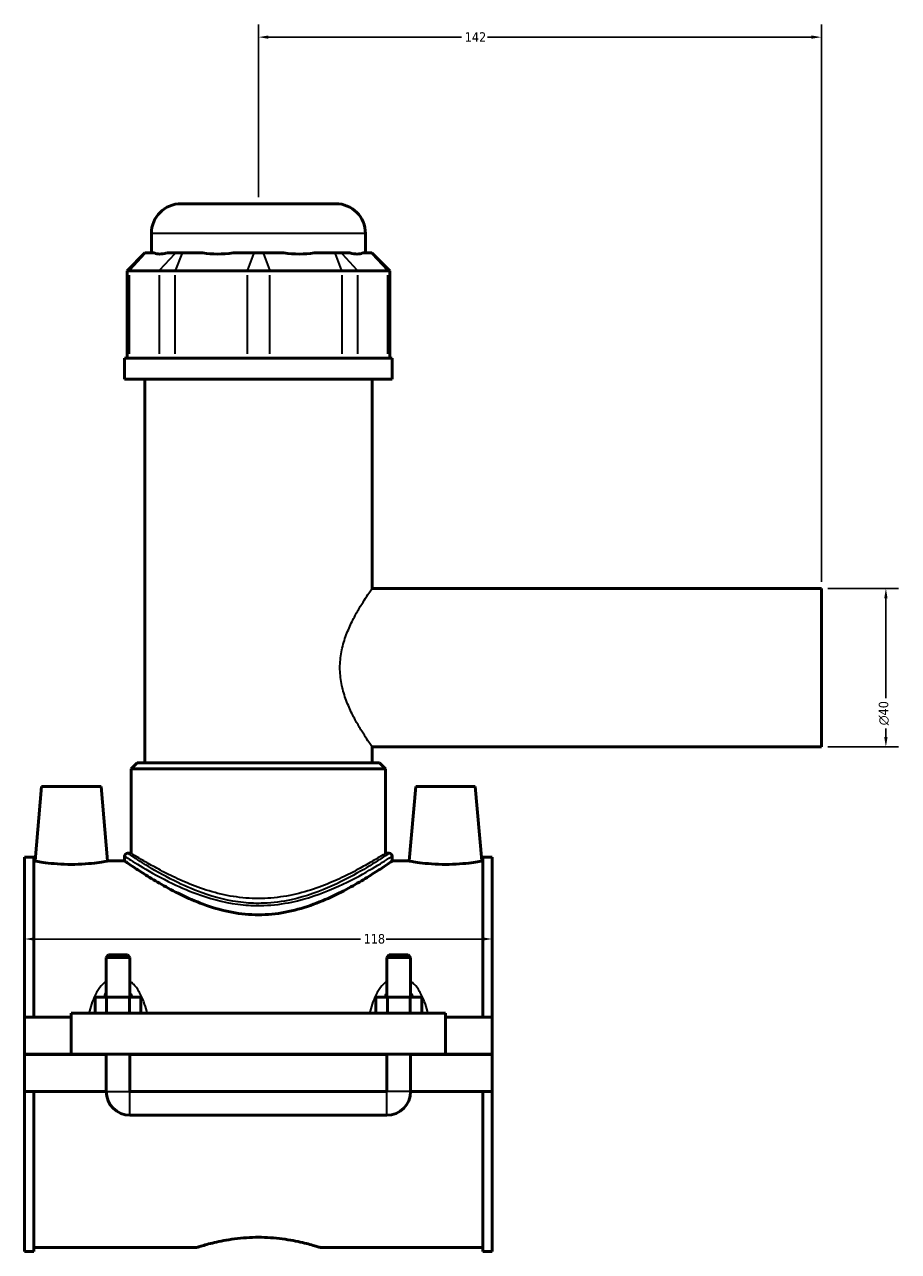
# Model space of a CAD drawing. Header units: millimetres. Extents: x -260 to 981, y -122 to 1142.
# Tile 1 of 6: x -260 to -40, y 295 to 605. Entities that reach past the tile are written whole.
import ezdxf

# ---------------------------------------------------------------- set-up
doc = ezdxf.new("R2010")
doc.units = ezdxf.units.MM
for name, color, linetype, lineweight in [('Dimension (ANSI)', 7, 'Continuous', 25), ('Visible (ANSI)', 7, 'Continuous', 50), ('Visible Narrow (ANSI)', 7, 'Continuous', 35)]:
    doc.layers.add(name, color=color, linetype=linetype, lineweight=lineweight)
doc.styles.add('Note Text (ANSI)', font='tahoma.ttf')
doc.dimstyles.new('Default - mm (ANSI)', dxfattribs={"dimtxt": 2.4, "dimasz": 2.5, "dimexe": 3.175, "dimexo": 1.6002, "dimgap": 0.8, "dimtad": 0, "dimtoh": 1, "dimdec": 0, "dimrnd": 1e-08, "dimzin": 4, "dimdsep": 46, "dimtxsty": 'Note Text (ANSI)', "dimcen": 0.09, "dimdle": 10, "dimclrd": 256, "dimclre": 256, "dimclrt": 5, "dimadec": 1, "dimazin": 1, "dimtfac": 1.27, "dimtofl": 0, "dimtmove": 0, "dimatfit": 3, "dimfxl": 1, "dimtolj": 1, "dimtzin": 4, "dimlwd": -1, "dimlwe": -1, "dimarcsym": 0})

# ---------------------------------------------------------------- blocks, each defined once
blk = doc.blocks.new('*D7')
at = {"layer": 'Defpoints', "color": 0, "transparency": 16777216}
for p in [(-260.45, 374.46), (-142.45, 374.46), (-142.45, 373.98)]:
    blk.add_point(p, dxfattribs=at)
at = {"layer": 'Dimension (ANSI)', "transparency": 16777216}
for p, q in [((-257.95, 373.98), (-175.71, 373.98)), ((-144.95, 373.98), (-169.19, 373.98))]:
    blk.add_line(p, q, dxfattribs=at)
for points in [[(-257.95, 374.4), (-257.95, 373.56), (-260.45, 373.98)], [(-144.95, 374.4), (-144.95, 373.56), (-142.45, 373.98)]]:
    blk.add_solid(points, dxfattribs=at)
at = {"layer": 'Dimension (ANSI)', "color": 5, "transparency": 16777216, "insert": (-174.91, 375.23), "char_height": 2.4, "attachment_point": 1, "style": 'Note Text (ANSI)'}
blk.add_mtext('\\A1;118', dxfattribs=at)
blk = doc.blocks.new('*D8')
at = {"layer": 'Defpoints', "color": 0, "transparency": 16777216}
for p in [(-201.45, 601.41), (-201.45, 559.41), (-59.45, 462.41)]:
    blk.add_point(p, dxfattribs=at)
at = {"layer": 'Dimension (ANSI)', "transparency": 16777216}
for p, q in [((-201.45, 561.02), (-201.45, 604.59)), ((-59.45, 464.02), (-59.45, 604.59)), ((-198.95, 601.41), (-150.2, 601.41)), ((-61.95, 601.41), (-143.7, 601.41))]:
    blk.add_line(p, q, dxfattribs=at)
for points in [[(-198.95, 601.83), (-198.95, 601), (-201.45, 601.41)], [(-61.95, 601.83), (-61.95, 601), (-59.45, 601.41)]]:
    blk.add_solid(points, dxfattribs=at)
at = {"layer": 'Dimension (ANSI)', "color": 5, "transparency": 16777216, "insert": (-149.4, 602.64), "char_height": 2.4, "attachment_point": 1, "style": 'Note Text (ANSI)'}
blk.add_mtext('\\A1;142', dxfattribs=at)
blk = doc.blocks.new('*D9')
at = {"layer": 'Defpoints', "color": 0, "transparency": 16777216}
for p in [(-59.45, 462.41), (-59.45, 422.41), (-43.18, 422.41)]:
    blk.add_point(p, dxfattribs=at)
at = {"layer": 'Dimension (ANSI)', "transparency": 16777216}
for p, q in [((-57.85, 462.41), (-40, 462.41)), ((-43.18, 459.91), (-43.18, 434.75)), ((-43.18, 424.91), (-43.18, 427.08)), ((-57.85, 422.41), (-40, 422.41))]:
    blk.add_line(p, q, dxfattribs=at)
for points in [[(-43.59, 459.91), (-42.76, 459.91), (-43.18, 462.41)], [(-43.59, 424.91), (-42.76, 424.91), (-43.18, 422.41)]]:
    blk.add_solid(points, dxfattribs=at)
at = {"layer": 'Dimension (ANSI)', "color": 5, "transparency": 16777216, "insert": (-44.98, 427.88), "char_height": 2.4, "attachment_point": 1, "rotation": 90, "style": 'Note Text (ANSI)'}
blk.add_mtext('\\A1;{\\fAIGDT|b0|i0;\\H2.4000;\\ln}\\fTahoma|b0|i0;\\H2.4000;40', dxfattribs=at)

msp = doc.modelspace()

# ---------------------------------------------------------------- linework, layer by layer
at = {"layer": 'Visible (ANSI)'}
for p, q in [((-220.95, 559.41), (-181.95, 559.41)), ((-228.45, 547.02), (-228.45, 551.91)), ((-174.45, 547.02), (-174.45, 551.91)), ((-230.08, 547.02), (-234.58, 542.52)), ((-230.08, 547.02), (-229.85, 547.02)), ((-227.68, 547.02), (-229.85, 547.02)), ((-222.34, 547.02), (-224.51, 547.02)), ((-222.34, 547.02), (-220.72, 547.02)), ((-215.48, 547.02), (-220.72, 547.02)), ((-202.6, 547.02), (-207.83, 547.02)), ((-202.6, 547.02), (-200.3, 547.02)), ((-195.06, 547.02), (-200.3, 547.02)), ((-182.17, 547.02), (-187.41, 547.02)), ((-182.17, 547.02), (-180.55, 547.02)), ((-178.38, 547.02), (-180.55, 547.02)), ((-173.04, 547.02), (-175.21, 547.02)), ((-173.04, 547.02), (-172.82, 547.02)), ((-172.82, 547.02), (-168.32, 542.52)), ((-234.01, 542.52), (-234.58, 542.52)), ((-234.58, 542.52), (-234.58, 520.47)), ((-234.01, 542.52), (-226.5, 542.52)), ((-222.44, 542.52), (-226.5, 542.52)), ((-222.44, 542.52), (-204.32, 542.52)), ((-198.58, 542.52), (-204.32, 542.52)), ((-198.58, 542.52), (-180.45, 542.52)), ((-176.39, 542.52), (-180.45, 542.52)), ((-176.39, 542.52), (-168.89, 542.52)), ((-168.32, 542.52), (-168.89, 542.52)), ((-168.32, 542.52), (-168.32, 520.47)), ((-167.7, 520.47), (-235.2, 520.47)), ((-235.2, 515.16), (-235.2, 520.47)), ((-167.7, 515.16), (-167.7, 520.47)), ((-167.7, 515.16), (-235.2, 515.16)), ((-230.13, 418.41), (-230.13, 515.16)), ((-172.76, 462.41), (-172.76, 515.16)), ((-172.76, 462.41), (-59.45, 462.41)), ((-59.45, 422.41), (-59.45, 462.41)), ((-172.76, 418.41), (-172.76, 422.41)), ((-172.76, 422.41), (-59.45, 422.41)), ((-232.01, 418.41), (-233.51, 416.91)), ((-232.01, 418.41), (-170.88, 418.41)), ((-170.88, 418.41), (-169.38, 416.91)), ((-169.38, 416.91), (-233.51, 416.91)), ((-233.51, 395.61), (-233.51, 416.91)), ((-169.38, 395.61), (-169.38, 416.91)), ((-256.15, 412.41), (-257.79, 393.66)), ((-256.15, 412.41), (-241.15, 412.41)), ((-241.15, 412.41), (-239.51, 393.66)), ((-161.75, 412.41), (-163.39, 393.66)), ((-146.75, 412.41), (-161.75, 412.41)), ((-146.75, 412.41), (-145.11, 393.66)), ((-260.45, 354.29), (-260.45, 394.64)), ((-258.09, 394.64), (-260.45, 394.64)), ((-258.09, 394.64), (-258.09, 354.29)), ((-258.09, 393.66), (-257.79, 393.66)), ((-239.51, 393.66), (-235.2, 393.66)), ((-235.2, 394.86), (-235.2, 393.66)), ((-233.51, 395.61), (-234.45, 395.61)), ((-168.45, 395.61), (-169.38, 395.61)), ((-167.7, 394.86), (-167.7, 393.66)), ((-167.7, 393.66), (-163.39, 393.66)), ((-145.11, 393.66), (-144.81, 393.66)), ((-144.81, 394.64), (-144.81, 354.29)), ((-142.45, 394.64), (-144.81, 394.64)), ((-142.45, 354.29), (-142.45, 394.64)), ((-239.25, 369.96), (-239.85, 369.36)), ((-239.85, 369.36), (-233.85, 369.36)), ((-239.85, 369.36), (-239.85, 359.29)), ((-234.45, 369.96), (-239.25, 369.96)), ((-234.45, 369.96), (-233.85, 369.36)), ((-233.85, 369.36), (-233.85, 359.29)), ((-168.45, 369.96), (-169.05, 369.36)), ((-169.05, 369.36), (-163.05, 369.36)), ((-169.05, 359.29), (-169.05, 369.36)), ((-163.65, 369.96), (-168.45, 369.96)), ((-163.65, 369.96), (-163.05, 369.36)), ((-163.05, 359.29), (-163.05, 369.36)), ((-242.62, 355.29), (-242.62, 359.29)), ((-239.73, 359.29), (-242.62, 359.29)), ((-239.73, 355.29), (-239.73, 359.29)), ((-233.96, 359.29), (-239.73, 359.29)), ((-233.96, 355.29), (-233.96, 359.29)), ((-231.07, 359.29), (-233.96, 359.29)), ((-231.07, 355.29), (-231.07, 359.29)), ((-171.82, 355.29), (-171.82, 359.29)), ((-168.93, 359.29), (-171.82, 359.29)), ((-168.93, 355.29), (-168.93, 359.29)), ((-163.16, 359.29), (-168.93, 359.29)), ((-163.16, 355.29), (-163.16, 359.29)), ((-160.27, 359.29), (-163.16, 359.29)), ((-160.27, 355.29), (-160.27, 359.29)), ((-260.45, 354.29), (-248.65, 354.29)), ((-260.45, 344.96), (-260.45, 354.29)), ((-248.65, 355.29), (-248.65, 344.96)), ((-248.65, 355.29), (-154.25, 355.29)), ((-154.25, 344.96), (-154.25, 355.29)), ((-154.25, 354.29), (-142.45, 354.29)), ((-142.45, 354.29), (-142.45, 344.96)), ((-260.45, 344.96), (-248.65, 344.96)), ((-260.45, 335.54), (-260.45, 344.86)), ((-239.85, 344.86), (-260.45, 344.86)), ((-248.65, 344.96), (-154.25, 344.96)), ((-239.85, 344.96), (-239.85, 344.86)), ((-239.85, 335.54), (-239.85, 344.86)), ((-233.85, 344.96), (-233.85, 344.86)), ((-233.85, 344.86), (-233.85, 335.54)), ((-169.05, 344.86), (-233.85, 344.86)), ((-169.05, 344.86), (-169.05, 344.96)), ((-169.05, 335.54), (-169.05, 344.86)), ((-163.05, 344.86), (-163.05, 344.96)), ((-163.05, 344.86), (-163.05, 335.54)), ((-142.45, 344.86), (-163.05, 344.86)), ((-154.25, 344.96), (-142.45, 344.96)), ((-142.45, 344.86), (-142.45, 335.54)), ((-260.45, 295.19), (-260.45, 335.54)), ((-260.45, 335.54), (-239.85, 335.54)), ((-258.09, 335.54), (-258.09, 295.19)), ((-233.85, 335.54), (-169.05, 335.54)), ((-163.05, 335.54), (-142.45, 335.54)), ((-144.81, 335.54), (-144.81, 295.19)), ((-142.45, 295.19), (-142.45, 335.54)), ((-233.85, 329.54), (-169.05, 329.54)), ((-258.09, 295.19), (-260.45, 295.19)), ((-258.09, 296.16), (-217.13, 296.16)), ((-185.77, 296.16), (-144.81, 296.16)), ((-142.45, 295.19), (-144.81, 295.19))]:
    msp.add_line(p, q, dxfattribs=at)
for centre, radius, start, end in [((-220.95, 551.91), 7.5, 90, 180), ((-181.95, 551.91), 7.5, 0, 90), ((-234.45, 394.86), 0.75, 90, 180), ((-168.45, 394.86), 0.75, 0, 90), ((-233.85, 335.54), 6, 180, 270), ((-169.05, 335.54), 6, 270, 0)]:
    msp.add_arc(centre, radius, start, end, dxfattribs=at)
for major_axis, ratio, start_param, end_param in [((26.48, 26.48), 0.198912, 3.184055, 3.491829), ((-22.45, -22.45), 0.668179, 0.435162, 0.742936), ((22.45, -22.45), 0.668179, 5.54025, 5.848024), ((26.48, -26.48), 0.198912, 5.932949, 6.240723)]:
    msp.add_ellipse((-201.45, 573.71), major_axis=major_axis, ratio=ratio, start_param=start_param, end_param=end_param, dxfattribs=at)
for points, knots in [([(-239.51, 393.66), (-239.51, 393.66), (-239.73, 393.62), (-240.66, 393.46), (-241.36, 393.34), (-242.98, 393.12), (-244, 393), (-246.26, 392.83), (-247.49, 392.79), (-249.8, 392.79), (-251.03, 392.83), (-253.29, 393), (-254.32, 393.12), (-255.93, 393.34), (-256.63, 393.46), (-257.56, 393.62), (-257.79, 393.66), (-257.79, 393.66)], [1.38664, 1.38664, 1.38664, 1.38664, 1.732952, 1.732952, 2.079264, 2.079264, 2.426272, 2.426272, 2.773281, 2.773281, 3.120289, 3.120289, 3.467297, 3.467297, 3.813609, 3.813609, 4.159921, 4.159921, 4.159921, 4.159921]), ([(-167.7, 393.66), (-167.7, 393.66), (-167.92, 393.51), (-168.81, 392.9), (-169.48, 392.44), (-171.23, 391.28), (-172.31, 390.58), (-174.76, 389.06), (-176.14, 388.24), (-179.05, 386.6), (-180.7, 385.72), (-184.3, 384.02), (-186.26, 383.18), (-190.37, 381.75), (-192.53, 381.14), (-196.96, 380.31), (-199.22, 380.09), (-203.68, 380.09), (-205.94, 380.31), (-210.36, 381.14), (-212.53, 381.75), (-216.64, 383.18), (-218.59, 384.02), (-222.19, 385.72), (-223.85, 386.6), (-226.76, 388.24), (-228.13, 389.06), (-230.58, 390.58), (-231.66, 391.28), (-233.41, 392.44), (-234.08, 392.9), (-234.98, 393.51), (-235.2, 393.66), (-235.2, 393.66)], [5.31993, 5.31993, 5.31993, 5.31993, 5.980421, 5.980421, 6.640912, 6.640912, 7.301403, 7.301403, 7.961894, 7.961894, 8.631385, 8.631385, 9.300877, 9.300877, 9.970368, 9.970368, 10.639859, 10.639859, 11.309351, 11.309351, 11.978842, 11.978842, 12.648333, 12.648333, 13.317825, 13.317825, 13.978316, 13.978316, 14.638807, 14.638807, 15.299298, 15.299298, 15.959789, 15.959789, 15.959789, 15.959789]), ([(-145.11, 393.66), (-145.11, 393.66), (-145.33, 393.62), (-146.26, 393.46), (-146.96, 393.34), (-148.58, 393.12), (-149.6, 393), (-151.86, 392.83), (-153.09, 392.79), (-154.25, 392.79), (-155.4, 392.79), (-156.63, 392.83), (-158.89, 393), (-159.92, 393.12), (-161.53, 393.34), (-162.23, 393.46), (-163.16, 393.62), (-163.39, 393.66), (-163.39, 393.66)], [4.159921, 4.159921, 4.159921, 4.159921, 4.506233, 4.506233, 4.852545, 4.852545, 5.199553, 5.199553, 5.546561, 5.546561, 5.546561, 5.89357, 5.89357, 6.240578, 6.240578, 6.58689, 6.58689, 6.933202, 6.933202, 6.933202, 6.933202]), ([(-217.13, 296.16), (-217.13, 296.16), (-217.03, 296.2), (-216.63, 296.32), (-216.33, 296.42), (-215.52, 296.66), (-215.03, 296.8), (-213.88, 297.11), (-213.23, 297.28), (-211.15, 297.77), (-209.4, 298.11), (-206.5, 298.49), (-205.49, 298.59), (-203.46, 298.72), (-202.44, 298.76), (-200.45, 298.76), (-199.43, 298.72), (-197.4, 298.59), (-196.39, 298.49), (-193.5, 298.11), (-191.74, 297.77), (-189.67, 297.28), (-189.02, 297.11), (-187.87, 296.8), (-187.37, 296.66), (-186.57, 296.42), (-186.26, 296.32), (-185.86, 296.2), (-185.77, 296.16), (-185.77, 296.16)], [2.380977, 2.380977, 2.380977, 2.380977, 2.67854, 2.67854, 2.976103, 2.976103, 3.273666, 3.273666, 3.571229, 3.571229, 4.166592, 4.166592, 4.464273, 4.464273, 4.761955, 4.761955, 5.059637, 5.059637, 5.357318, 5.357318, 5.952681, 5.952681, 6.250244, 6.250244, 6.547807, 6.547807, 6.84537, 6.84537, 7.142932, 7.142932, 7.142932, 7.142932])]:
    msp.add_open_spline(points, degree=3, knots=knots, dxfattribs=at)
at = {"layer": 'Visible Narrow (ANSI)'}
for p, q in [((-174.78, 551.91), (-228.11, 551.91)), ((-230.06, 546.8), (-233.8, 542.75)), ((-226.29, 542.75), (-222.55, 546.8)), ((-220.81, 546.8), (-222.36, 542.75)), ((-202.68, 546.8), (-204.23, 542.75)), ((-200.21, 546.8), (-198.66, 542.75)), ((-182.09, 546.8), (-180.54, 542.75)), ((-180.34, 546.8), (-176.6, 542.75)), ((-172.84, 546.8), (-169.09, 542.75)), ((-234.01, 521.58), (-234.01, 541.42)), ((-226.5, 541.42), (-226.5, 521.58)), ((-222.44, 521.58), (-222.44, 541.42)), ((-204.32, 541.42), (-204.32, 521.58)), ((-198.58, 521.58), (-198.58, 541.42)), ((-180.45, 541.42), (-180.45, 521.58)), ((-176.39, 521.58), (-176.39, 541.42)), ((-168.89, 541.42), (-168.89, 521.58)), ((-239.81, 335.54), (-233.88, 335.54)), ((-233.85, 329.58), (-233.85, 335.5)), ((-169.05, 329.58), (-169.05, 335.5)), ((-163.08, 335.54), (-169.01, 335.54))]:
    msp.add_line(p, q, dxfattribs=at)
for points, knots in [([(-172.76, 422.41), (-172.76, 422.41), (-172.85, 422.54), (-173.22, 423.07), (-173.49, 423.47), (-174.18, 424.51), (-174.6, 425.15), (-175.51, 426.6), (-176, 427.42), (-176.98, 429.14), (-177.5, 430.12), (-178.53, 432.26), (-179.03, 433.41), (-179.89, 435.85), (-180.25, 437.13), (-180.75, 439.75), (-180.88, 441.09), (-180.88, 443.74), (-180.75, 445.08), (-180.25, 447.7), (-179.89, 448.98), (-179.03, 451.42), (-178.53, 452.57), (-177.5, 454.71), (-176.98, 455.69), (-176, 457.41), (-175.51, 458.23), (-174.6, 459.68), (-174.18, 460.32), (-173.49, 461.35), (-173.22, 461.75), (-172.85, 462.28), (-172.76, 462.41), (-172.76, 462.41)], [3.155308, 3.155308, 3.155308, 3.155308, 3.546949, 3.546949, 3.938589, 3.938589, 4.33023, 4.33023, 4.721871, 4.721871, 5.119057, 5.119057, 5.516243, 5.516243, 5.913429, 5.913429, 6.310616, 6.310616, 6.707802, 6.707802, 7.104988, 7.104988, 7.502174, 7.502174, 7.89936, 7.89936, 8.291001, 8.291001, 8.682642, 8.682642, 9.074283, 9.074283, 9.465923, 9.465923, 9.465923, 9.465923]), ([(-235.19, 394.86), (-235.19, 394.86), (-235.02, 394.75), (-233.99, 394.09), (-232.57, 393.18), (-228.61, 390.84), (-226.06, 389.4), (-220.94, 386.94), (-218.56, 385.91), (-212.69, 383.87), (-209.06, 382.96), (-203.55, 382.43), (-201.82, 382.38), (-197.68, 382.52), (-195.3, 382.83), (-189.14, 384.12), (-185.57, 385.4), (-179.29, 388.13), (-176.55, 389.58), (-172.06, 392.12), (-170.29, 393.22), (-168.2, 394.54), (-167.7, 394.86), (-167.7, 394.86)], [-26.480543, -26.480543, -26.480543, -26.480543, -25.911913, -25.911913, -24.731535, -24.731535, -23.532118, -23.532118, -22.664761, -22.664761, -21.554705, -21.554705, -21.053197, -21.053197, -20.355076, -20.355076, -19.173625, -19.173625, -18.007389, -18.007389, -16.855746, -16.855746, -15.888583, -15.888583, -15.888583, -15.888583]), ([(-168.45, 395.61), (-168.45, 395.61), (-168.94, 395.28), (-170.98, 393.94), (-172.71, 392.83), (-177.1, 390.25), (-179.78, 388.78), (-185.92, 386.01), (-189.42, 384.71), (-195.43, 383.4), (-197.76, 383.08), (-201.81, 382.94), (-203.51, 382.99), (-208.89, 383.54), (-212.44, 384.46), (-218.18, 386.52), (-220.51, 387.57), (-225.51, 390.07), (-228.01, 391.53), (-231.88, 393.91), (-233.26, 394.83), (-234.28, 395.5), (-234.44, 395.61), (-234.44, 395.61)], [15.888583, 15.888583, 15.888583, 15.888583, 16.855746, 16.855746, 18.007389, 18.007389, 19.173625, 19.173625, 20.355076, 20.355076, 21.053197, 21.053197, 21.554705, 21.554705, 22.664761, 22.664761, 23.532118, 23.532118, 24.731535, 24.731535, 25.911913, 25.911913, 26.480543, 26.480543, 26.480543, 26.480543]), ([(-169.38, 395.61), (-169.38, 395.61), (-169.59, 395.48), (-170.43, 394.96), (-171.07, 394.56), (-172.73, 393.57), (-173.75, 392.97), (-176.08, 391.66), (-177.39, 390.96), (-180.17, 389.57), (-181.75, 388.83), (-185.18, 387.39), (-187.05, 386.7), (-190.97, 385.52), (-193.03, 385.03), (-197.22, 384.36), (-199.35, 384.19), (-203.54, 384.19), (-205.68, 384.36), (-209.87, 385.03), (-211.93, 385.52), (-215.85, 386.7), (-217.71, 387.39), (-221.15, 388.83), (-222.72, 389.57), (-225.5, 390.96), (-226.81, 391.66), (-229.15, 392.97), (-230.17, 393.57), (-231.83, 394.56), (-232.46, 394.96), (-233.3, 395.48), (-233.51, 395.61), (-233.51, 395.61)], [5.005812, 5.005812, 5.005812, 5.005812, 5.628903, 5.628903, 6.251995, 6.251995, 6.875087, 6.875087, 7.498179, 7.498179, 8.12654, 8.12654, 8.754901, 8.754901, 9.383262, 9.383262, 10.011623, 10.011623, 10.639984, 10.639984, 11.268345, 11.268345, 11.896706, 11.896706, 12.525067, 12.525067, 13.148159, 13.148159, 13.771251, 13.771251, 14.394343, 14.394343, 15.017435, 15.017435, 15.017435, 15.017435]), ([(-239.85, 363.35), (-240.16, 363.12), (-240.46, 362.86), (-241.26, 362.04), (-241.7, 361.43), (-242.6, 359.95), (-243.01, 359.04), (-243.63, 357.35), (-243.86, 356.58), (-244.1, 355.62), (-244.14, 355.46), (-244.18, 355.29)], [-1.3183338, -1.3183338, -1.3183338, -1.3183338, -1.2006697, -1.2006697, -0.9778928, -0.9778928, -0.6891432, -0.6891432, -0.4572356, -0.4572356, -0.408444, -0.408444, -0.408444, -0.408444]), ([(-229.51, 355.29), (-229.55, 355.46), (-229.59, 355.62), (-229.83, 356.58), (-230.07, 357.35), (-230.69, 359.04), (-231.1, 359.95), (-231.99, 361.43), (-232.44, 362.04), (-233.24, 362.86), (-233.53, 363.12), (-233.85, 363.35)], [-2.8745908, -2.8745908, -2.8745908, -2.8745908, -2.8257992, -2.8257992, -2.5938916, -2.5938916, -2.305142, -2.305142, -2.0823651, -2.0823651, -1.9647011, -1.9647011, -1.9647011, -1.9647011]), ([(-169.05, 363.35), (-169.36, 363.12), (-169.66, 362.86), (-170.46, 362.04), (-170.9, 361.43), (-171.8, 359.95), (-172.21, 359.04), (-172.83, 357.35), (-173.06, 356.58), (-173.3, 355.62), (-173.34, 355.46), (-173.38, 355.29)], [-1.3183338, -1.3183338, -1.3183338, -1.3183338, -1.2006697, -1.2006697, -0.977893, -0.977893, -0.6891433, -0.6891433, -0.4572358, -0.4572358, -0.408444, -0.408444, -0.408444, -0.408444]), ([(-158.71, 355.29), (-158.75, 355.46), (-158.79, 355.62), (-159.03, 356.58), (-159.27, 357.35), (-159.89, 359.04), (-160.3, 359.95), (-161.19, 361.43), (-161.64, 362.04), (-162.44, 362.86), (-162.73, 363.12), (-163.05, 363.35)], [-2.8745908, -2.8745908, -2.8745908, -2.8745908, -2.825799, -2.825799, -2.5938915, -2.5938915, -2.3051418, -2.3051418, -2.0823651, -2.0823651, -1.9647011, -1.9647011, -1.9647011, -1.9647011]), ([(-240.46, 359.29), (-240.42, 359.38), (-240.38, 359.48), (-240.19, 359.92), (-240.03, 360.25), (-239.85, 360.57)], [0.9438506, 0.9438506, 0.9438506, 0.9438506, 0.9778928, 0.9778928, 1.1080564, 1.1080564, 1.1080564, 1.1080564]), ([(-233.85, 360.57), (-233.67, 360.25), (-233.5, 359.92), (-233.31, 359.48), (-233.27, 359.38), (-233.23, 359.29)], [2.1749785, 2.1749785, 2.1749785, 2.1749785, 2.305142, 2.305142, 2.3391842, 2.3391842, 2.3391842, 2.3391842]), ([(-169.66, 359.29), (-169.62, 359.38), (-169.58, 359.48), (-169.39, 359.92), (-169.23, 360.25), (-169.05, 360.57)], [0.9438506, 0.9438506, 0.9438506, 0.9438506, 0.977893, 0.977893, 1.1080564, 1.1080564, 1.1080564, 1.1080564]), ([(-163.05, 360.57), (-162.87, 360.25), (-162.7, 359.92), (-162.51, 359.48), (-162.47, 359.38), (-162.43, 359.29)], [2.1749785, 2.1749785, 2.1749785, 2.1749785, 2.3051418, 2.3051418, 2.3391842, 2.3391842, 2.3391842, 2.3391842])]:
    msp.add_open_spline(points, degree=3, knots=knots, dxfattribs=at)

# ---------------------------------------------------------------- dimensions: what is measured, and where the dimension line sits
at = {"layer": 'Dimension (ANSI)'}
for base, p1, p2, override, picture, middle in [((-201.45, 601.41), (-59.45, 462.41), (-201.45, 559.41), {"dimgap": 0.8, "dimtoh": 0, "dimdec": 0, "dimtol": 0, "dimlim": 0, "dimtp": 0, "dimtm": 0, "dimtdec": 2, "dimatfit": 1}, '*D8', (-146.95, 601.41)), ((-142.45, 373.98), (-260.45, 374.46), (-142.45, 374.46), {"dimgap": 0.8, "dimtoh": 0, "dimdec": 0, "dimse1": 1, "dimse2": 1, "dimtol": 0, "dimlim": 0, "dimtp": 0, "dimtm": 0, "dimtdec": 2, "dimatfit": 1}, '*D7', (-172.45, 373.98))]:
    dim = msp.add_linear_dim(base=base, p1=p1, p2=p2, angle=180, dimstyle='Default - mm (ANSI)', override=override, dxfattribs=at)
    dim.commit()
    dim.dimension.update_dxf_attribs({"geometry": picture, "text_midpoint": middle, "dimtype": 160})
dim = msp.add_linear_dim(base=(-43.18, 422.41), p1=(-59.45, 462.41), p2=(-59.45, 422.41), angle=90, text='{\\fAIGDT|b0|i0;\\H2.4000;\\ln}\\fTahoma|b0|i0;\\H2.4000;<>', dimstyle='Default - mm (ANSI)', override={"dimgap": 0.8, "dimtoh": 0, "dimdec": 0, "dimtol": 0, "dimlim": 0, "dimtp": 0, "dimtm": 0, "dimtdec": 2, "dimatfit": 1}, dxfattribs=at)
dim.commit()
dim.dimension.update_dxf_attribs({"geometry": '*D9', "text_midpoint": (-43.18, 430.91), "dimtype": 160})

doc.saveas('drawing.dxf')
